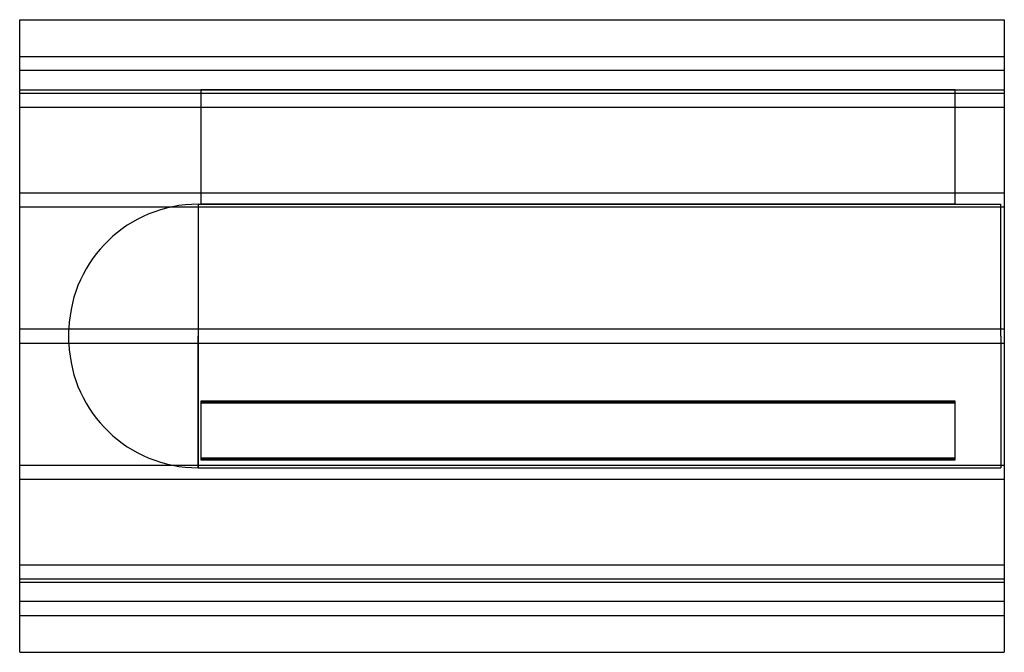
# Model space of a CAD drawing. Header units: millimetres. Extents: x -560 to 560, y -360 to 360.
import ezdxf

# ---------------------------------------------------------------- set-up
doc = ezdxf.new("R2010")
doc.units = ezdxf.units.MM
doc.layers.add('HIDDEN', color=7, linetype='Continuous')
doc.layers.add('THICK', color=7, linetype='Continuous')

msp = doc.modelspace()

# ---------------------------------------------------------------- linework, layer by layer
at = {"layer": 'HIDDEN'}
for p, q in [((-560, 318), (560, 318)), ((560, 302), (-560, 302)), ((-560, 280), (-354, 280)), ((-354, 280), (-354, 280)), ((504, 280), (504, 280)), ((504, 280), (560, 280)), ((-560, 276.5), (560, 276.5)), ((-560, 276.5), (560, 276.5)), ((504, 280), (-354, 280)), ((-354, 280), (-354, 150)), ((-354, 280), (504, 280)), ((504, 150), (504, 280)), ((-560, 260.5), (560, 260.5)), ((-560, 260.5), (560, 260.5)), ((-560, 163), (560, 163)), ((-560, 163), (560, 163)), ((-560, 147), (560, 147)), ((-560, 147), (560, 147)), ((-357.1, 150), (-357.1, 0)), ((-357.1, 150), (-354, 150)), ((-354, 150), (504, 150)), ((504, 150), (-354, 150)), ((504, 150), (556, 150)), ((556, 0), (556, 150)), ((-560, 8), (560, 8)), ((-560, 8), (560, 8)), ((-504, 0), (-504, 8.4)), ((-357.1, 0), (-357.1, -150)), ((556, 0), (556, -150)), ((-560, -8), (560, -8)), ((-560, -8), (560, -8)), ((-504, -8.4), (-504, 0)), ((-357.1, -150), (-357.1, 0)), ((504, -74.1), (-354, -74.1)), ((-354, -74.1), (504, -74.1)), ((-354, -74.1), (-354, -139.1)), ((-354, -75.9), (504, -75.9)), ((504, -75.9), (-354, -75.9)), ((504, -139.1), (504, -74.1)), ((-354, -139.1), (504, -139.1)), ((-354, -139.1), (-354, -140.9)), ((504, -139.1), (-354, -139.1)), ((504, -140.9), (-354, -140.9)), ((-354, -140.9), (504, -140.9)), ((504, -140.9), (504, -139.1)), ((-560, -147), (560, -147)), ((-560, -147), (560, -147)), ((-357.1, -150), (556, -150)), ((-560, -163), (560, -163)), ((-560, -163), (560, -163)), ((-560, -260.5), (560, -260.5)), ((-560, -260.5), (560, -260.5)), ((-560, -276.5), (560, -276.5)), ((-560, -276.5), (560, -276.5)), ((-560, -280), (560, -280)), ((560, -302), (-560, -302)), ((-560, -318), (560, -318))]:
    msp.add_line(p, q, dxfattribs=at)
for centre, start, end in [((-357.1, 3), 90, 177.8865), ((-357.1, -3), 182.1135, 270)]:
    msp.add_arc(centre, 147, start, end, dxfattribs=at)
at = {"layer": 'THICK'}
for p, q in [((-560, 0), (-560, 360)), ((-560, 360), (560, 360)), ((560, 360), (560, 0)), ((560, 0), (560, -360)), ((-560, -360), (-560, 0)), ((-560, -360), (560, -360))]:
    msp.add_line(p, q, dxfattribs=at)

doc.saveas('drawing.dxf')
